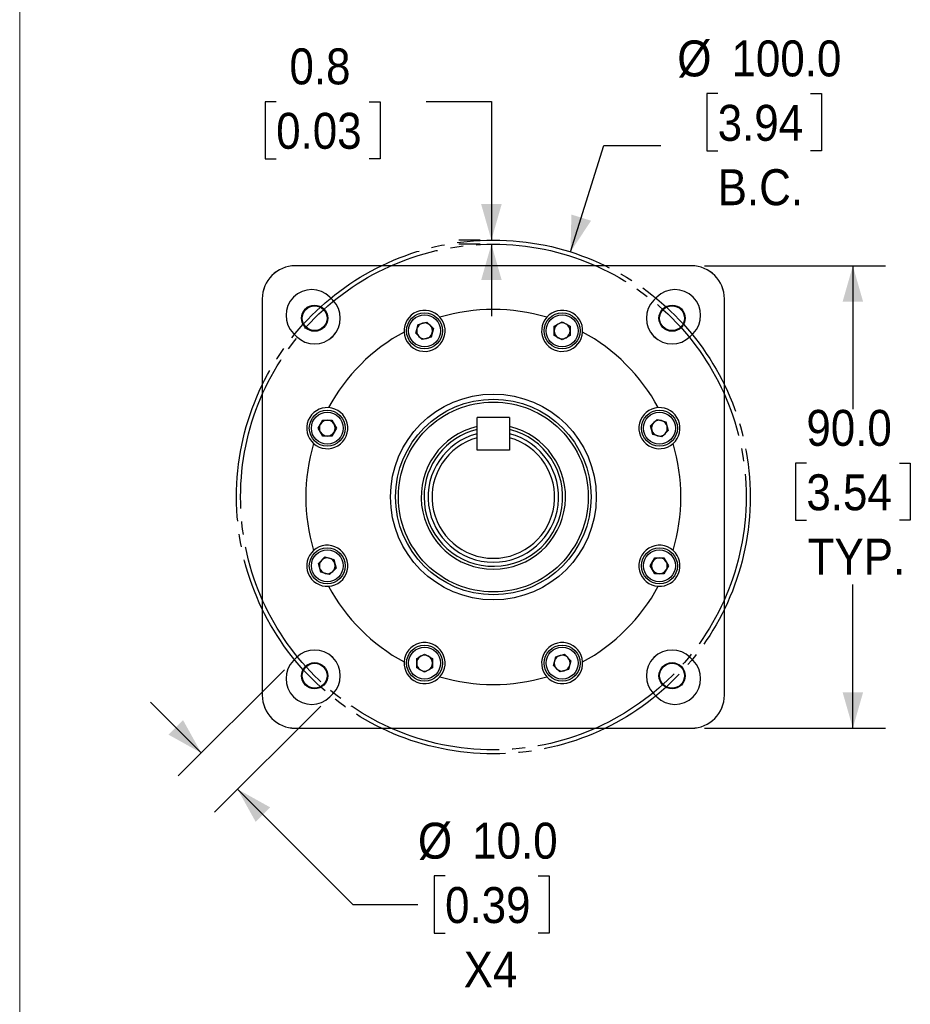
# Model space of a CAD drawing. Header units: millimetres. Extents: x 0 to 864, y 0 to 559.
# Tile 2 of 18: x 0 to 173, y 187 to 379. Entities that reach past the tile are written whole.
import ezdxf

# ---------------------------------------------------------------- set-up
doc = ezdxf.new("R2010")
doc.units = ezdxf.units.MM
doc.header["$LTSCALE"] = 2
doc.linetypes.add('SLD-Center', pattern=[19.05, 15.24, -1.27, 1.27, -1.27])
doc.linetypes.add('SLD-Solid', pattern=[0])
doc.layers.add('CENTER', color=40, linetype='SLD-Center')
doc.layers.add('SLD-0', color=7, linetype='SLD-Solid', lineweight=25)
doc.styles.add('SLDTEXTSTYLE0', font='GOTHIC.TTF', dxfattribs={"width": 0.913})
doc.dimstyles.new('SLDDIMSTYLE2', dxfattribs={"dimtxt": 7, "dimasz": 7, "dimexe": 0, "dimexo": 0.0625, "dimgap": 1.75, "dimtad": 0, "dimtih": 1, "dimtoh": 1, "dimdec": 1, "dimrnd": 1e-09, "dimzin": 4, "dimdsep": 46, "dimtxsty": 'SLDTEXTSTYLE0', "dimsah": 1, "dimcen": 0.09, "dimadec": 0, "dimazin": 1, "dimtfac": 1, "dimtdec": 1, "dimtmove": 0, "dimatfit": 0, "dimfxl": 0, "dimfrac": 2, "dimtolj": 1, "dimtzin": 12, "dimarcsym": 0})
doc.dimstyles.new('SLDDIMSTYLE4', dxfattribs={"dimtxt": 7, "dimasz": 7, "dimexe": 0, "dimexo": 0.0625, "dimgap": 1.75, "dimtad": 0, "dimtih": 1, "dimtoh": 1, "dimdec": 1, "dimrnd": 1e-09, "dimzin": 4, "dimdsep": 46, "dimtxsty": 'SLDTEXTSTYLE0', "dimsah": 1, "dimcen": 0.09, "dimadec": 0, "dimazin": 1, "dimtfac": 1, "dimtdec": 1, "dimtofl": 0, "dimtmove": 0, "dimatfit": 3, "dimfxl": 0, "dimfrac": 2, "dimtolj": 1, "dimtzin": 12, "dimarcsym": 0})
doc.dimstyles.new('SLDDIMSTYLE7', dxfattribs={"dimtxt": 7, "dimasz": 7, "dimexe": 0, "dimexo": 0.0625, "dimgap": 1.75, "dimtad": 0, "dimtih": 1, "dimtoh": 1, "dimdec": 1, "dimrnd": 1e-09, "dimzin": 4, "dimdsep": 46, "dimtxsty": 'SLDTEXTSTYLE0', "dimsah": 1, "dimcen": 0, "dimadec": 0, "dimazin": 1, "dimtfac": 1, "dimtdec": 1, "dimtofl": 0, "dimtmove": 0, "dimatfit": 3, "dimfxl": 0, "dimfrac": 2, "dimtolj": 1, "dimtzin": 12, "dimarcsym": 0})
doc.dimstyles.new('SLDDIMSTYLE8', dxfattribs={"dimtxt": 7, "dimasz": 7, "dimexe": 0, "dimexo": 0.0625, "dimgap": 1.75, "dimtad": 0, "dimtih": 1, "dimtoh": 1, "dimdec": 1, "dimrnd": 1e-09, "dimdsep": 46, "dimtxsty": 'SLDTEXTSTYLE0', "dimsah": 1, "dimcen": 0.09, "dimadec": 0, "dimazin": 2, "dimtfac": 1, "dimtdec": 1, "dimtmove": 0, "dimatfit": 0, "dimfxl": 0, "dimfrac": 2, "dimtolj": 1, "dimtzin": 12, "dimarcsym": 0})

# ---------------------------------------------------------------- blocks, each defined once
blk = doc.blocks.new('Block2')
at = {"color": 7, "linetype": 'SLD-Solid', "lineweight": 18}
blk.add_line((0, 558.8), (0, 0), dxfattribs=at)
blk = doc.blocks.new('_D_13')
at = {"layer": 'SLD-0'}
for p, q in [((135.91, 364.61), (133.78, 364.61)), ((133.78, 364.61), (133.78, 353.49)), ((154.01, 364.61), (156.15, 364.61)), ((156.15, 364.61), (156.15, 353.49)), ((107.24, 333.8), (113.76, 354.52)), ((113.76, 354.52), (124.87, 354.52)), ((133.78, 353.49), (135.91, 353.49)), ((156.15, 353.49), (154.01, 353.49))]:
    blk.add_line(p, q, dxfattribs=at)
blk.add_solid([(107.24, 333.8), (111.25, 339.88), (107.43, 341.08)], dxfattribs=at)
at = {"layer": 'SLD-0', "char_height": 7, "attachment_point": 1, "style": 'SLDTEXTSTYLE0'}
for s, insert in [('%%c', (128.05, 374.97)), ('100.0', (138.6, 374.97)), ('3.94', (135.91, 362.43)), ('B.C.', (135.91, 349.9))]:
    blk.add_mtext(s, dxfattribs=dict(at, insert=insert))
blk = doc.blocks.new('_D_14')
at = {"layer": 'SLD-0'}
for p, q in [((49.94, 363.05), (47.81, 363.05)), ((47.81, 363.05), (47.81, 351.94)), ((68.04, 363.05), (70.17, 363.05)), ((70.17, 363.05), (70.17, 351.94)), ((79.15, 363.11), (91.85, 363.11)), ((91.85, 363.11), (91.85, 336.11)), ((47.81, 351.94), (49.94, 351.94)), ((70.17, 351.94), (68.04, 351.94)), ((89.69, 336.11), (85.5, 336.11)), ((89.69, 335.32), (85.5, 335.32)), ((91.85, 335.32), (91.85, 321.32))]:
    blk.add_line(p, q, dxfattribs=at)
for points in [[(91.85, 336.11), (93.85, 343.11), (89.85, 343.11)], [(91.85, 335.32), (89.85, 328.32), (93.85, 328.32)]]:
    blk.add_solid(points, dxfattribs=at)
at = {"layer": 'SLD-0', "char_height": 7, "attachment_point": 1, "style": 'SLDTEXTSTYLE0'}
for s, insert in [('0.8', (52.53, 373.42)), ('0.03', (49.94, 360.88))]:
    blk.add_mtext(s, dxfattribs=dict(at, insert=insert))
blk = doc.blocks.new('_D_15')
at = {"layer": 'SLD-0'}
for p, q in [((51.54, 252.49), (30.86, 231.81)), ((35.35, 236.3), (25.45, 246.2)), ((58.61, 245.42), (37.93, 224.74)), ((42.42, 229.23), (64.85, 206.79)), ((82.83, 212.35), (80.7, 212.35)), ((80.7, 212.35), (80.7, 201.24)), ((100.94, 212.35), (103.07, 212.35)), ((103.07, 212.35), (103.07, 201.24)), ((64.85, 206.79), (77.55, 206.79)), ((80.7, 201.24), (82.83, 201.24)), ((103.07, 201.24), (100.94, 201.24))]:
    blk.add_line(p, q, dxfattribs=at)
for points in [[(35.35, 236.3), (31.81, 242.67), (28.98, 239.84)], [(42.42, 229.23), (45.96, 222.86), (48.79, 225.69)]]:
    blk.add_solid(points, dxfattribs=at)
at = {"layer": 'SLD-0', "char_height": 7, "attachment_point": 1, "style": 'SLDTEXTSTYLE0'}
for s, insert in [('%%c', (77.55, 222.71)), ('10.0', (88.11, 222.71)), ('0.39', (82.83, 210.18)), ('X4', (86.45, 197.64))]:
    blk.add_mtext(s, dxfattribs=dict(at, insert=insert))
blk = doc.blocks.new('_D_16')
at = {"layer": 'SLD-0'}
for p, q in [((133.34, 331.1), (168.58, 331.1)), ((162.23, 331.1), (162.23, 303.17)), ((153.18, 292.7), (151.05, 292.7)), ((151.05, 292.7), (151.05, 281.58)), ((171.28, 292.7), (173.41, 292.7)), ((173.41, 292.7), (173.41, 281.58)), ((151.05, 281.58), (153.18, 281.58)), ((173.41, 281.58), (171.28, 281.58)), ((162.23, 241.11), (162.23, 269.05)), ((133.34, 241.11), (168.58, 241.11))]:
    blk.add_line(p, q, dxfattribs=at)
for points in [[(162.23, 331.1), (160.23, 324.1), (164.23, 324.1)], [(162.23, 241.11), (164.23, 248.11), (160.23, 248.11)]]:
    blk.add_solid(points, dxfattribs=at)
at = {"layer": 'SLD-0', "char_height": 7, "attachment_point": 1, "style": 'SLDTEXTSTYLE0'}
for s, insert in [('90.0', (153.18, 303.06)), ('3.54', (153.18, 290.52)), ('TYP.', (153.43, 277.99))]:
    blk.add_mtext(s, dxfattribs=dict(at, insert=insert))

msp = doc.modelspace()

# ---------------------------------------------------------------- linework, layer by layer
for p, q in [((130.8022, 331.1083), (53.6546, 331.1083)), ((130.7983, 331.1044), (53.6585, 331.1044)), ((47.2284, 324.6821), (47.2284, 247.5345)), ((47.2323, 324.6782), (47.2323, 247.5384)), ((60.9663, 324.4467), (60.4095, 325.0035)), ((124.0472, 325.0035), (123.4904, 324.4467)), ((137.2245, 247.5384), (137.2245, 324.6782)), ((137.2284, 247.5345), (137.2284, 324.6821)), ((77.5803, 319.6989), (79.2929, 320.1578)), ((79.2929, 320.1578), (80.5466, 318.904)), ((104.0872, 319.3317), (105.6227, 320.2182)), ((105.6227, 320.2182), (107.1582, 319.3317)), ((77.1214, 317.9862), (77.5803, 319.6989)), ((80.5466, 318.904), (80.0877, 317.1914)), ((104.0872, 317.5586), (104.0872, 319.3317)), ((107.1582, 319.3317), (107.1582, 317.5586)), ((53.3331, 317.9271), (53.8899, 317.3703)), ((78.3751, 316.7325), (77.1214, 317.9862)), ((80.0877, 317.1914), (78.3751, 316.7325)), ((105.6227, 316.6721), (104.0872, 317.5586)), ((107.1582, 317.5586), (105.6227, 316.6721)), ((130.5668, 317.3703), (131.1236, 317.9271)), ((58.1184, 299.5026), (59.005, 301.0381)), ((59.005, 301.0381), (60.778, 301.0381)), ((60.778, 301.0381), (61.6645, 299.5026)), ((89.0534, 298.405), (89.0534, 301.5769)), ((95.4034, 301.5769), (89.0534, 301.5769)), ((95.4034, 301.5769), (95.4034, 298.405)), ((122.8526, 299.9615), (124.1064, 301.2153)), ((124.1064, 301.2153), (125.819, 300.7564)), ((59.005, 297.9671), (58.1184, 299.5026)), ((61.6645, 299.5026), (60.778, 297.9671)), ((123.3115, 298.2489), (122.8526, 299.9615)), ((126.2779, 299.0437), (125.0242, 297.79)), ((125.819, 300.7564), (126.2779, 299.0437)), ((60.778, 297.9671), (59.005, 297.9671)), ((89.0534, 295.2269), (89.0534, 297.6163)), ((95.4034, 297.6163), (95.4034, 295.2269)), ((125.0242, 297.79), (123.3115, 298.2489)), ((95.4034, 295.2269), (89.0534, 295.2269)), ((58.1788, 273.1728), (59.4326, 274.4265)), ((59.4326, 274.4265), (61.1452, 273.9676)), ((122.7922, 272.7139), (123.6787, 274.2494)), ((123.6787, 274.2494), (125.4518, 274.2494)), ((125.4518, 274.2494), (126.3383, 272.7139)), ((58.6377, 271.4601), (58.1788, 273.1728)), ((61.6041, 272.255), (60.3504, 271.0012)), ((61.1452, 273.9676), (61.6041, 272.255)), ((123.6787, 271.1784), (122.7922, 272.7139)), ((126.3383, 272.7139), (125.4518, 271.1784)), ((60.3504, 271.0012), (58.6377, 271.4601)), ((125.4518, 271.1784), (123.6787, 271.1784)), ((91.4283, 267.158), (91.4283, 267.0751)), ((61.3432, 254.4241), (60.5442, 255.2231)), ((77.2985, 254.6579), (78.834, 255.5444)), ((78.834, 255.5444), (80.3695, 254.6579)), ((103.9101, 253.3125), (104.369, 255.0251)), ((104.369, 255.0251), (106.0816, 255.484)), ((106.0816, 255.484), (107.3354, 254.2303)), ((123.9125, 255.2231), (123.1136, 254.4241)), ((53.8899, 254.8462), (53.3331, 254.2894)), ((77.2985, 252.8848), (77.2985, 254.6579)), ((80.3695, 254.6579), (80.3695, 252.8848)), ((105.1638, 252.0587), (103.9101, 253.3125)), ((107.3354, 254.2303), (106.8765, 252.5176)), ((131.1236, 254.2894), (130.5668, 254.8462)), ((78.834, 251.9983), (77.2985, 252.8848)), ((80.3695, 252.8848), (78.834, 251.9983)), ((106.8765, 252.5176), (105.1638, 252.0587)), ((60.4095, 247.213), (60.9663, 247.7698)), ((123.4904, 247.7698), (124.0472, 247.213)), ((53.6546, 241.1083), (130.8022, 241.1083)), ((53.6585, 241.1122), (130.7983, 241.1122))]:
    msp.add_line(p, q)
at = {"flags": 128}
for points in [[(60.5442, 316.9934), (61.1674, 317.6201), (61.3432, 317.7924)], [(123.1136, 317.7924), (123.2893, 317.6201), (123.9125, 316.9934)]]:
    msp.add_lwpolyline(points, dxfattribs=at)
for centre, radius in [((57.4281, 320.9085), 2.5527), ((57.4304, 320.9063), 2.4193), ((127.0286, 320.9085), 2.5527), ((127.0264, 320.9063), 2.4193), ((78.834, 318.4451), 3.5), ((78.834, 318.4451), 3.1), ((105.6227, 318.4451), 3.5), ((105.6227, 318.4451), 3.1), ((92.2284, 286.1083), 20.0279), ((92.2284, 286.1083), 19.0373), ((59.8915, 299.5026), 3.5), ((124.5653, 299.5026), 3.5), ((59.8915, 299.5026), 3.1), ((124.5653, 299.5026), 3.1), ((59.8915, 272.7139), 3.5), ((124.5653, 272.7139), 3.5), ((59.8915, 272.7139), 3.1), ((124.5653, 272.7139), 3.1), ((78.834, 253.7714), 3.5), ((78.834, 253.7714), 3.1), ((105.6227, 253.7714), 3.5), ((105.6227, 253.7714), 3.1), ((57.4281, 251.308), 2.5527), ((57.4304, 251.3103), 2.4193), ((127.0286, 251.308), 2.5527), ((127.0264, 251.3103), 2.4193)]:
    msp.add_circle(centre, radius)
for centre, radius, start, end in [((53.6546, 324.6821), 6.4262, 90, 180), ((53.6585, 324.6782), 6.4262, 90, 180), ((130.7983, 324.6782), 6.4262, 0, 90), ((130.8022, 324.6821), 6.4262, 0, 90), ((56.8713, 321.4653), 5.0038, 45, 225), ((127.5854, 321.4653), 5.0038, 315, 135), ((57.4281, 320.9085), 5.0038, 225, 45), ((127.0286, 320.9085), 5.0038, 135, 315), ((78.834, 318.4451), 4.0005, 41.695088, 183.304912), ((92.2284, 286.1083), 36.5125, 73.439248, 106.560752), ((105.6227, 318.4451), 4.0005, 356.695088, 138.304912), ((78.834, 318.4451), 4.0005, 183.304912, 41.695088), ((105.6227, 318.4451), 4.0005, 138.304912, 356.695088), ((92.2284, 286.1083), 36.5125, 118.439248, 151.560752), ((78.834, 318.4451), 1.5355, 165, 225), ((78.834, 318.4451), 1.5355, 105, 165), ((78.834, 318.4451), 1.5355, 45, 105), ((78.834, 318.4451), 1.5355, 345, 45), ((105.6227, 318.4451), 1.5355, 120, 180), ((105.6227, 318.4451), 1.5355, 180, 240), ((105.6227, 318.4451), 1.5355, 60, 120), ((105.6227, 318.4451), 1.5355, 0, 60), ((105.6227, 318.4451), 1.5355, 300, 0), ((92.2284, 286.1083), 36.5125, 28.439248, 61.560752), ((78.834, 318.4451), 1.5355, 225, 285), ((78.834, 318.4451), 1.5355, 285, 345), ((105.6227, 318.4451), 1.5355, 240, 300), ((59.8915, 299.5026), 4.0005, 86.695088, 228.304912), ((59.8915, 299.5026), 4.0005, 228.304912, 86.695088), ((124.5653, 299.5026), 4.0005, 93.304912, 311.695088), ((124.5653, 299.5026), 4.0005, 311.695088, 93.304912), ((59.8915, 299.5026), 1.5355, 90, 150), ((59.8915, 299.5026), 1.5355, 30, 90), ((124.5653, 299.5026), 1.5355, 75, 135), ((124.5653, 299.5026), 1.5355, 15, 75), ((59.8915, 299.5026), 1.5355, 150, 210), ((59.8915, 299.5026), 1.5355, 330, 30), ((92.2284, 286.1083), 14.0535, 103.057123, 270), ((92.2284, 286.1083), 13.5, 103.602539, 180), ((92.2284, 286.1083), 13.5, 180, 76.397461), ((92.2284, 286.1083), 14.0535, 270, 76.942877), ((124.5653, 299.5026), 1.5355, 135, 195), ((124.5653, 299.5026), 1.5355, 195, 255), ((124.5653, 299.5026), 1.5355, 315, 15), ((59.8915, 299.5026), 1.5355, 210, 270), ((59.8915, 299.5026), 1.5355, 270, 330), ((92.2284, 286.1083), 12.7, 104.477512, 75.522488), ((92.2284, 286.1083), 11.938, 105.423852, 74.576148), ((124.5653, 299.5026), 1.5355, 255, 315), ((92.2284, 286.1083), 36.5125, 163.439248, 196.560752), ((92.2284, 286.1083), 36.5125, 343.439248, 16.560752), ((59.8915, 272.7139), 4.0005, 273.304912, 131.695088), ((124.5653, 272.7139), 4.0005, 48.304912, 266.695088), ((59.8915, 272.7139), 4.0005, 131.695088, 273.304912), ((59.8915, 272.7139), 1.5355, 75, 135), ((59.8915, 272.7139), 1.5355, 15, 75), ((124.5653, 272.7139), 1.5355, 90, 150), ((124.5653, 272.7139), 4.0005, 266.695088, 48.304912), ((124.5653, 272.7139), 1.5355, 30, 90), ((59.8915, 272.7139), 1.5355, 135, 195), ((59.8915, 272.7139), 1.5355, 195, 255), ((59.8915, 272.7139), 1.5355, 315, 15), ((124.5653, 272.7139), 1.5355, 150, 210), ((124.5653, 272.7139), 1.5355, 330, 30), ((59.8915, 272.7139), 1.5355, 255, 315), ((124.5653, 272.7139), 1.5355, 210, 270), ((124.5653, 272.7139), 1.5355, 270, 330), ((92.2284, 286.1083), 36.5125, 208.439248, 241.560752), ((92.2284, 286.1083), 36.5125, 298.439248, 331.560752), ((78.834, 253.7714), 4.0005, 318.304912, 176.695088), ((105.6227, 253.7714), 4.0005, 3.304912, 221.695088), ((57.4281, 251.308), 5.0038, 315, 135), ((78.834, 253.7714), 1.5355, 120, 180), ((78.834, 253.7714), 1.5355, 60, 120), ((78.834, 253.7714), 1.5355, 0, 60), ((105.6227, 253.7714), 1.5355, 105, 165), ((105.6227, 253.7714), 1.5355, 45, 105), ((127.0286, 251.308), 5.0038, 45, 225), ((56.8713, 250.7512), 5.0038, 135, 315), ((78.834, 253.7714), 4.0005, 176.695088, 318.304912), ((78.834, 253.7714), 1.5355, 180, 240), ((78.834, 253.7714), 1.5355, 300, 0), ((105.6227, 253.7714), 4.0005, 221.695088, 3.304912), ((105.6227, 253.7714), 1.5355, 165, 225), ((105.6227, 253.7714), 1.5355, 285, 345), ((105.6227, 253.7714), 1.5355, 345, 45), ((127.5854, 250.7512), 5.0038, 225, 45), ((78.834, 253.7714), 1.5355, 240, 300), ((92.2284, 286.1083), 36.5125, 253.439248, 286.560752), ((105.6227, 253.7714), 1.5355, 225, 285), ((53.6546, 247.5345), 6.4262, 180, 270), ((53.6585, 247.5384), 6.4262, 180, 270), ((130.7983, 247.5384), 6.4262, 270, 0), ((130.8022, 247.5345), 6.4262, 270, 0)]:
    msp.add_arc(centre, radius, start, end)
for points in [[(73.7469, 286.1083), (73.7469, 291.0097), (75.6941, 295.7108), (82.6258, 302.6425), (87.3269, 304.5898), (97.1298, 304.5898), (101.8309, 302.6425), (108.7626, 295.7108), (110.7099, 291.0097), (110.7099, 286.1083)], [(110.7099, 286.1083), (110.7099, 281.2068), (108.7626, 276.5057), (101.8309, 269.574), (97.1298, 267.6268), (87.3269, 267.6268), (82.6258, 269.574), (75.6941, 276.5057), (73.7469, 281.2068), (73.7469, 286.1083)]]:
    msp.add_open_spline(points, degree=3, knots=[0, 0, 0, 0, 0.25, 0.25, 0.5, 0.5, 0.75, 0.75, 1, 1, 1, 1])
for points in [[(89.0534, 297.6163), (89.0534, 297.8795), (89.0534, 298.1424), (89.0534, 298.405)], [(95.4034, 298.405), (95.4034, 298.1424), (95.4034, 297.8795), (95.4034, 297.6163)]]:
    msp.add_open_spline(points, degree=3)
at = {"layer": 'CENTER', "linetype": 'SLD-Center'}
for radius in [50.0024, 49.2118]:
    msp.add_circle((92.2284, 286.1083), radius, dxfattribs=at)

# ---------------------------------------------------------------- block references
at = {"color": 7, "linetype": 'Continuous'}
msp.add_blockref('Block2', (0, 0), dxfattribs=at)

# ---------------------------------------------------------------- dimensions: what is measured, and where the dimension line sits
at = {"layer": 'SLD-0'}
dim = msp.add_diameter_dim_2p(p1=(77.2178, 238.4121), p2=(107.2389, 333.8044), text='<>\\PB.C.', dimstyle='SLDDIMSTYLE7', dxfattribs=at)
dim.commit()
dim.dimension.update_dxf_attribs({"geometry": '_D_13', "text_midpoint": (144.9613, 359.0489), "dimtype": 163})
dim = msp.add_linear_dim(base=(91.8508, 336.1107), p1=(92.2284, 335.3201), p2=(92.2284, 336.1107), angle=90, dimstyle='SLDDIMSTYLE8', dxfattribs=at)
dim.commit()
dim.dimension.update_dxf_attribs({"geometry": '_D_14', "text_midpoint": (91.8508, 363.1083), "dimtype": 160})
for base, p1, p2, angle, text, dimstyle, picture, middle in [((162.2308, 241.1122), (130.7983, 331.1044), (130.7983, 241.1122), 90, '<>\\PTYP.', 'SLDDIMSTYLE4', '_D_16', (162.2308, 286.1083)), ((35.3456, 236.302), (60.4095, 247.213), (53.3331, 254.2894), 315, '%%c<>\\PX4', 'SLDDIMSTYLE2', '_D_15', (64.8544, 206.7932))]:
    dim = msp.add_linear_dim(base=base, p1=p1, p2=p2, angle=angle, text=text, dimstyle=dimstyle, dxfattribs=at)
    dim.commit()
    dim.dimension.update_dxf_attribs({"geometry": picture, "text_midpoint": middle, "dimtype": 160})

doc.saveas('drawing.dxf')
